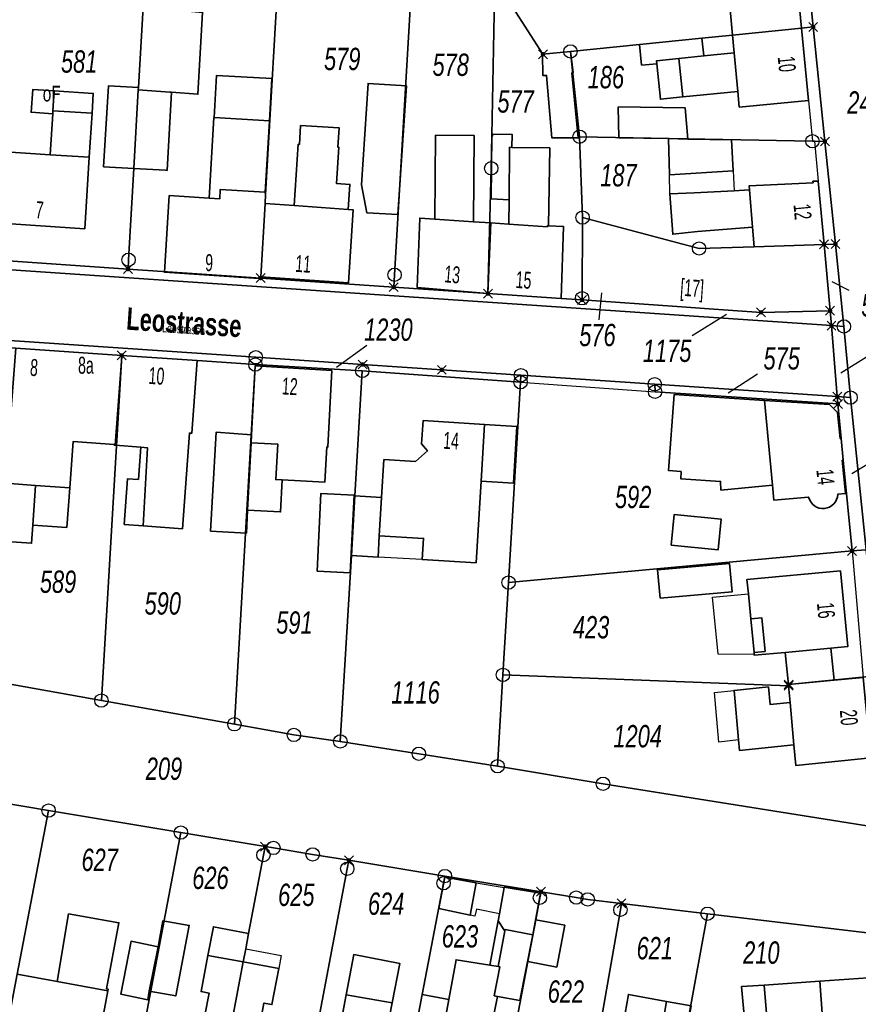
# Model space of a CAD drawing. Header units: metres. Extents: x 339653 to 341672, y 5744753 to 5747397.
# Tile 65 of 256: x 340731 to 340825, y 5745334 to 5745445. Entities that reach past the tile are written whole.
import ezdxf

# ---------------------------------------------------------------- set-up
doc = ezdxf.new("R2010")
doc.units = ezdxf.units.M
doc.header["$LTSCALE"] = 0.03
doc.header["$PDMODE"] = 3
doc.header["$PDSIZE"] = 0.5
for name, color, linetype, lineweight in [('B-Gebäude', 15, 'Continuous', 35), ('Flurstücke_Grenzpunkte', 7, 'Continuous', 25), ('Lagebezeichnungen', 7, 'Continuous', 25), ('Siedlung', 7, 'Continuous', 25), ('Siedlungsflächen - Bauwerke u. Einrichtungen', 7, 'Continuous', 25), ('Vegetation', 7, 'Continuous', 25), ('Verkehr', 7, 'Continuous', 25), ('Verkehr - Bauwerke _ Anlagen u. Einrichtungen', 7, 'Continuous', 25)]:
    doc.layers.add(name, color=color, linetype=linetype, lineweight=lineweight)
doc.styles.add('Flurstücksnummer - K 10 700', font='ariali.ttf', dxfattribs={"width": 0.7})
doc.styles.add('Hausnummern NRW', font='arial.ttf', dxfattribs={"width": 0.595})
doc.styles.add('Name - Bauwerken u. Einrichtungen - F 10', font='arialbd.ttf', dxfattribs={"width": 0.7})
doc.styles.add('Sonstiger Text_ Bezeichnung - N 7 380', font='arial.ttf', dxfattribs={"width": 0.7})
doc.styles.add('Textart 8113', font='arial.ttf', dxfattribs={"width": 0.7})

# ---------------------------------------------------------------- blocks, each defined once
blk = doc.blocks.new('Grenzpunkt mit Abmarkung (Marke)')
at = {"lineweight": -2}
blk.add_circle((0, 0), 0.499, dxfattribs=at)
blk = doc.blocks.new('Grenzpunkt. Abmarkung nach Quellenlage nicht zu spezifizieren')
at = {"lineweight": -2}
blk.add_hatch(color=256, dxfattribs=at).paths.add_polyline_path([(0, 0.165, -1), (0, -0.165, -1)], flags=0)
blk.add_point((0, 0), dxfattribs=at)

msp = doc.modelspace()

# ---------------------------------------------------------------- linework, layer by layer
at = {"layer": 'B-Gebäude'}
for points in [[(340818.854, 5745443.693), (340811.131, 5745442.912), (340810.701, 5745447.469), (340807.229, 5745447.091), (340806.753, 5745451.906), (340810.25, 5745452.255), (340817.947, 5745453.022)], [(340744.522, 5745436.789), (340744.538, 5745437.049), (340745.051, 5745446.027), (340751.719, 5745445.443), (340751.194, 5745436.284), (340748.247, 5745436.507), (340748.068, 5745436.521)], [(340811.315, 5745440.922), (340811.131, 5745442.912), (340818.854, 5745443.693), (340819.634, 5745435.591), (340811.877, 5745434.839), (340811.714, 5745436.6)], [(340802.645, 5745439.702), (340800.934, 5745439.549), (340800.7, 5745441.858), (340807.677, 5745442.564), (340807.915, 5745440.577), (340805.114, 5745440.294), (340802.612, 5745440.041)], [(340792.956, 5745441.075), (340793.249, 5745438.706), (340793.12, 5745438.693), (340793.833, 5745431.386), (340790.85, 5745431.412), (340790.286, 5745438.399), (340789.864, 5745438.365), (340789.831, 5745440.758), (340789.871, 5745440.763)], [(340802.645, 5745439.702), (340802.612, 5745440.041), (340805.114, 5745440.294), (340805.534, 5745435.976), (340803.04, 5745435.725)], [(340805.534, 5745435.976), (340805.114, 5745440.294), (340807.915, 5745440.577), (340811.315, 5745440.922), (340811.714, 5745436.6)], [(340753.027, 5745433.681), (340753.297, 5745438.401), (340759.502, 5745438.039), (340759.218, 5745433.308)], [(340734.952, 5745434.428), (340734.931, 5745434.079), (340732.51, 5745434.257), (340732.71, 5745436.826), (340735.09, 5745436.67)], [(340744.522, 5745436.789), (340744.017, 5745427.972), (340740.628, 5745428.167), (340741.189, 5745437.241), (340744.538, 5745437.049)], [(340770.119, 5745423.012), (340769.519, 5745426.144), (340770.267, 5745437.495), (340774.577, 5745437.241), (340773.601, 5745422.82)], [(340734.931, 5745434.079), (340734.952, 5745434.428), (340735.09, 5745436.67), (340739.471, 5745436.381), (340739.331, 5745434.15), (340739.02, 5745429.219), (340734.65, 5745429.508)], [(340735.09, 5745436.67), (340739.471, 5745436.381), (340739.331, 5745434.15), (340734.952, 5745434.428)], [(340744.017, 5745427.972), (340744.522, 5745436.789), (340748.068, 5745436.521), (340748.247, 5745436.507), (340747.738, 5745427.757), (340747.566, 5745427.767)], [(340806.113, 5745431.268), (340803.943, 5745431.307), (340798.385, 5745431.408), (340798.301, 5745434.859), (340805.828, 5745434.743)], [(340753.661, 5745424.581), (340752.453, 5745424.655), (340752.987, 5745433.684), (340753.027, 5745433.681), (340759.218, 5745433.308), (340758.733, 5745425.298), (340753.708, 5745425.617)], [(340761.997, 5745423.821), (340762.45, 5745430.674), (340762.57, 5745430.666), (340762.71, 5745432.779), (340767.016, 5745432.53), (340766.871, 5745430.366), (340766.991, 5745430.358), (340766.737, 5745426.274), (340768.229, 5745426.182), (340768.058, 5745423.385)], [(340777.755, 5745422.289), (340777.833, 5745431.687), (340782.152, 5745431.672), (340782.074, 5745421.994)], [(340786.133, 5745430.339), (340786.085, 5745424.442), (340784.053, 5745424.546), (340784.142, 5745431.664), (340784.23, 5745431.589), (340784.237, 5745431.818), (340786.427, 5745431.765), (340786.392, 5745430.334)], [(340806.113, 5745431.268), (340811.013, 5745431.162), (340811.179, 5745427.691), (340804.052, 5745427.262), (340803.943, 5745431.307)], [(340786.055, 5745421.723), (340786.085, 5745424.442), (340786.133, 5745430.339), (340786.392, 5745430.334), (340790.629, 5745430.262), (340790.511, 5745421.539), (340790.371, 5745421.549), (340790.363, 5745421.429)], [(340728.557, 5745421.869), (340728.943, 5745428.187), (340729.047, 5745429.88), (340729.114, 5745429.875), (340734.65, 5745429.508), (340739.02, 5745429.219), (340738.517, 5745421.216)], [(340813.025, 5745425.556), (340812.987, 5745426.024), (340820.145, 5745426.373), (340820.136, 5745426.534), (340820.709, 5745426.561), (340821.379, 5745419.454), (340813.539, 5745419.198), (340813.364, 5745421.371)], [(340758.244, 5745415.832), (340758.054, 5745415.845), (340758.041, 5745415.645), (340747.466, 5745416.345), (340747.992, 5745424.93), (340752.453, 5745424.655), (340753.661, 5745424.581), (340753.708, 5745425.617), (340758.733, 5745425.298), (340758.78, 5745425.065), (340758.721, 5745424.056)], [(340813.025, 5745425.556), (340813.364, 5745421.371), (340807.201, 5745420.892), (340807.199, 5745420.922), (340804.427, 5745420.601), (340804.109, 5745425.119), (340806.806, 5745425.251), (340811.285, 5745425.471)], [(340758.244, 5745415.832), (340758.721, 5745424.056), (340761.997, 5745423.821), (340768.058, 5745423.385), (340768.597, 5745423.346), (340768.082, 5745415.153)], [(340784.04, 5745421.861), (340783.698, 5745413.949), (340775.781, 5745414.619), (340776.06, 5745422.404), (340777.755, 5745422.289), (340782.074, 5745421.994)], [(340783.698, 5745413.949), (340784.04, 5745421.861), (340786.055, 5745421.723), (340790.363, 5745421.429), (340790.371, 5745421.549), (340790.511, 5745421.539), (340792.178, 5745421.446), (340791.907, 5745413.39)], [(340736.833, 5745392.193), (340733.011, 5745392.461), (340729.628, 5745392.697), (340729.819, 5745395.178), (340730.8, 5745407.831), (340742.667, 5745407.02), (340742.656, 5745406.87), (340741.923, 5745396.963), (340741.802, 5745396.971), (340741.806, 5745397.029), (340737.216, 5745397.371)], [(340741.923, 5745396.963), (340742.656, 5745406.87), (340742.667, 5745407.02), (340751.106, 5745406.443), (340750.517, 5745398.293), (340750.246, 5745398.312), (340749.472, 5745387.606), (340745.057, 5745387.926), (340745.545, 5745396.674), (340744.809, 5745396.733)], [(340757.177, 5745397.243), (340757.223, 5745398.114), (340757.628, 5745405.845), (340766.206, 5745405.322), (340765.776, 5745396.761), (340765.656, 5745396.768), (340765.429, 5745392.834), (340760.641, 5745393.068), (340759.931, 5745393.102), (340760.153, 5745397.076)], [(340814.699, 5745401.984), (340815.599, 5745392.482), (340809.826, 5745391.938), (340809.772, 5745392.906), (340805.31, 5745393.209), (340805.355, 5745394.004), (340803.942, 5745394.128), (340804.593, 5745402.647)], [(340771.532, 5745386.815), (340771.792, 5745391.109), (340772.048, 5745395.342), (340775.574, 5745395.128), (340776.928, 5745396.337), (340776.277, 5745397.107), (340776.44, 5745399.716), (340783.317, 5745399.284), (340782.935, 5745392.926), (340782.384, 5745383.788), (340776.352, 5745384.137), (340776.491, 5745386.512)], [(340757.177, 5745397.243), (340756.775, 5745389.685), (340756.637, 5745387.109), (340752.62, 5745387.344), (340753.232, 5745398.418), (340757.223, 5745398.114)], [(340782.935, 5745392.926), (340783.317, 5745399.284), (340786.944, 5745399.056), (340786.553, 5745392.707)], [(340756.775, 5745389.685), (340757.177, 5745397.243), (340760.153, 5745397.076), (340759.931, 5745393.102), (340760.641, 5745393.068), (340760.473, 5745389.488)], [(340745.545, 5745396.674), (340745.057, 5745387.926), (340742.94, 5745388.079), (340743.298, 5745393.178), (340744.537, 5745393.124), (340744.809, 5745396.733)], [(340733.011, 5745392.461), (340732.698, 5745388.012), (340732.555, 5745385.966), (340726.354, 5745386.4), (340726.932, 5745395.362), (340729.819, 5745395.178), (340729.628, 5745392.697)], [(340732.698, 5745388.012), (340733.011, 5745392.461), (340736.833, 5745392.193), (340736.503, 5745387.742)], [(340764.575, 5745382.862), (340764.987, 5745391.566), (340768.706, 5745391.372), (340768.26, 5745382.643)], [(340768.397, 5745384.598), (340768.794, 5745391.278), (340771.792, 5745391.109), (340771.532, 5745386.815), (340771.388, 5745384.425)], [(340804.227, 5745385.763), (340804.564, 5745389.191), (340809.847, 5745388.669), (340809.509, 5745385.241)], [(340803.009, 5745379.802), (340802.714, 5745382.997), (340810.785, 5745383.688), (340811.077, 5745380.523)], [(340813.163, 5745377.511), (340812.89, 5745380.315), (340812.735, 5745381.906), (340823.206, 5745382.877), (340824.028, 5745374.404), (340822.154, 5745374.228), (340817.03, 5745373.749), (340813.562, 5745373.424), (340813.552, 5745373.524), (340813.531, 5745373.733)], [(340813.163, 5745377.511), (340814.397, 5745377.631), (340814.765, 5745373.853), (340813.531, 5745373.733)], [(340822.507, 5745370.637), (340817.396, 5745370.148), (340817.253, 5745371.552), (340817.03, 5745373.749), (340822.154, 5745374.228)], [(340817.408, 5745370.009), (340817.396, 5745370.148), (340822.507, 5745370.637), (340825.778, 5745370.949), (340826.626, 5745361.927), (340818.206, 5745361.081), (340818, 5745363.383), (340817.577, 5745368.124)], [(340817.577, 5745368.124), (340818, 5745363.383), (340811.885, 5745362.761), (340811.782, 5745363.931), (340811.296, 5745369.484), (340815.138, 5745369.877), (340815.328, 5745367.91)], [(340778.212, 5745345.034), (340778.858, 5745348.559), (340782.372, 5745347.942), (340781.855, 5745345.076), (340781.715, 5745344.297)], [(340784.854, 5745338.552), (340783.917, 5745338.703), (340784.837, 5745343.651), (340784.987, 5745344.456), (340785.532, 5745347.386), (340785.541, 5745347.434), (340789.586, 5745346.773), (340788.72, 5745342.095), (340785.633, 5745342.679), (340785.611, 5745342.562)], [(340735.412, 5745336.881), (340736.696, 5745344.444), (340742.35, 5745343.449), (340740.973, 5745336.032), (340741.151, 5745335.999), (340741.121, 5745335.841)], [(340745.752, 5745335.791), (340746.728, 5745340.762), (340747.267, 5745343.658), (340750.231, 5745343.158), (340748.723, 5745335.247)], [(340784.837, 5745343.651), (340785.552, 5745342.572), (340785.611, 5745342.562), (340784.854, 5745338.552), (340783.917, 5745338.703)], [(340788.173, 5745339.101), (340789.061, 5745343.788), (340792.309, 5745343.171), (340791.422, 5745338.484)], [(340752.321, 5745339.794), (340752.934, 5745343.001), (340756.886, 5745342.262), (340756.559, 5745340.539), (340756.279, 5745339.062), (340755.045, 5745332.553), (340751.978, 5745333.116), (340752.445, 5745335.576), (340751.548, 5745335.748)], [(340752.934, 5745343.001), (340756.886, 5745342.262), (340756.559, 5745340.539), (340756.279, 5745339.062), (340752.321, 5745339.794)], [(340784.779, 5745335.2), (340784.413, 5745335.266), (340785.022, 5745338.525), (340784.854, 5745338.552), (340785.611, 5745342.562), (340785.633, 5745342.679), (340788.72, 5745342.095), (340787.291, 5745334.745)], [(340746.728, 5745340.762), (340745.752, 5745335.791), (340745.594, 5745334.798), (340742.578, 5745335.438), (340743.717, 5745341.385)], [(340767.824, 5745335.394), (340768.67, 5745339.877), (340773.815, 5745338.897), (340772.966, 5745334.472)], [(340755.045, 5745332.553), (340756.279, 5745339.062), (340760.254, 5745338.327), (340759.5, 5745334.284), (340758.603, 5745334.452), (340758.123, 5745331.989)], [(340778.279, 5745329.109), (340779.327, 5745334.868), (340780.136, 5745339.31), (340783.917, 5745338.703), (340784.854, 5745338.552), (340785.022, 5745338.525), (340784.413, 5745335.266), (340784.779, 5745335.2), (340784.261, 5745332.563), (340784.516, 5745332.514), (340783.677, 5745328.081)], [(340729.373, 5745329.43), (340729.401, 5745329.578), (340730.956, 5745337.692), (340735.412, 5745336.881), (340741.121, 5745335.841), (340739.584, 5745327.564)], [(340814.678, 5745336.473), (340815.006, 5745332.397), (340812.482, 5745332.231), (340812.142, 5745336.3)], [(340815.006, 5745332.397), (340814.678, 5745336.473), (340820.891, 5745336.898), (340821.216, 5745332.806)], [(340821.216, 5745332.806), (340820.891, 5745336.898), (340828.483, 5745337.416), (340829.106, 5745329.328), (340821.533, 5745328.814)], [(340766.998, 5745331.009), (340767.824, 5745335.394), (340772.966, 5745334.472), (340772.125, 5745330.086)], [(340778.279, 5745329.109), (340775.238, 5745329.689), (340776.338, 5745335.424), (340779.327, 5745334.868)], [(340798.716, 5745331.223), (340799.454, 5745335.421), (340803.719, 5745334.622), (340802.992, 5745330.44)], [(340802.715, 5745328.841), (340802.992, 5745330.44), (340803.719, 5745334.622), (340806.493, 5745334.138), (340806.178, 5745332.343), (340806.059, 5745332.365), (340805.334, 5745328.424)]]:
    msp.add_lwpolyline(points, close=True, dxfattribs=at)
for points in [[(340739.331, 5745434.15), (340739.471, 5745436.381)], [(340760.473, 5745389.488), (340760.641, 5745393.068)], [(340768.794, 5745391.278), (340771.792, 5745391.109)], [(340756.775, 5745389.685), (340760.473, 5745389.488)], [(340771.388, 5745384.425), (340771.532, 5745386.815)], [(340783.917, 5745338.703), (340784.837, 5745343.651)], [(340752.321, 5745339.794), (340752.934, 5745343.001)]]:
    msp.add_lwpolyline(points, dxfattribs=at)
msp.add_lwpolyline([(340815.599, 5745392.482), (340814.699, 5745401.984), (340821.97, 5745401.507), (340822.9, 5745400.618), (340823.185, 5745397.695), (340823.303, 5745397.706), (340823.537, 5745395.28), (340823.418, 5745395.269), (340823.777, 5745391.536), (340822.92, 5745391.456, -0.3766955), (340821.418, 5745389.868, -0.376375), (340819.649, 5745391.152), (340815.759, 5745390.79)], format="xyb", close=True, dxfattribs=at)
at = {"layer": 'Flurstücke_Grenzpunkte', "color": 83}
for p, q in [((340824.178, 5745414.306), (340822.276, 5745415.259)), ((340796.157, 5745411.019), (340796.467, 5745414.039)), ((340806.591, 5745409.253), (340810.433, 5745411.651)), ((340770.124, 5745408.122), (340766.744, 5745405.681)), ((340826.431, 5745407.005), (340823.243, 5745405.031)), ((340813.912, 5745404.902), (340810.648, 5745402.797)), ((340827.679, 5745395.654), (340824.48, 5745393.743))]:
    msp.add_line(p, q, dxfattribs=at)
for points in [[(340789.871, 5745440.763), (340784.489, 5745449.176), (340780.254, 5745455.796), (340808.218, 5745458.331), (340817.351, 5745459.158), (340818.574, 5745459.269), (340820.159, 5745443.825), (340818.854, 5745443.693), (340811.131, 5745442.912), (340807.677, 5745442.564), (340800.7, 5745441.858), (340792.956, 5745441.075)], [(340783.698, 5745413.949), (340773.153, 5745414.668), (340773.235, 5745416.057), (340775.542, 5745455.376), (340780.254, 5745455.796), (340784.489, 5745449.176), (340784.142, 5745431.664), (340784.069, 5745427.983)], [(340773.153, 5745414.668), (340758.235, 5745415.682), (340758.244, 5745415.832), (340758.721, 5745424.056), (340758.78, 5745425.065), (340760.46, 5745454.01), (340765.097, 5745454.423), (340775.542, 5745455.376), (340773.235, 5745416.057)], [(340758.235, 5745415.682), (340743.372, 5745416.694), (340743.431, 5745417.733), (340744.017, 5745427.972), (340744.522, 5745436.789), (340744.538, 5745437.049), (340745.051, 5745446.027), (340745.431, 5745452.645), (340745.545, 5745452.655), (340749.911, 5745453.05), (340760.46, 5745454.01), (340758.78, 5745425.065), (340758.721, 5745424.056), (340758.244, 5745415.832)], [(340743.372, 5745416.694), (340728.304, 5745417.718), (340728.373, 5745418.848), (340728.557, 5745421.869), (340728.943, 5745428.187), (340729.047, 5745429.88), (340730.354, 5745451.281), (340734.734, 5745451.677), (340745.431, 5745452.645), (340745.051, 5745446.027), (340744.538, 5745437.049), (340744.522, 5745436.789), (340744.017, 5745427.972), (340743.431, 5745417.733)], [(340791.907, 5745413.39), (340783.698, 5745413.949), (340784.069, 5745427.983), (340784.142, 5745431.664), (340784.489, 5745449.176), (340789.871, 5745440.763), (340792.956, 5745441.075), (340793.976, 5745431.524), (340794.311, 5745422.463), (340794.254, 5745413.424), (340794.248, 5745413.231)], [(340820.074, 5745431.016), (340793.976, 5745431.524), (340792.956, 5745441.075), (340800.7, 5745441.858), (340807.677, 5745442.564), (340811.131, 5745442.912), (340818.854, 5745443.693), (340820.159, 5745443.825), (340821.476, 5745430.989), (340820.289, 5745431.012)], [(340804.277, 5745419.819), (340794.311, 5745422.463), (340793.976, 5745431.524), (340820.074, 5745431.016), (340820.289, 5745431.012), (340821.476, 5745430.989), (340822.657, 5745419.496), (340821.379, 5745419.454), (340813.539, 5745419.198), (340807.373, 5745418.998)], [(340677.355, 5745420.179), (340678.028, 5745424.155), (340678.184, 5745422.986), (340678.665, 5745422.085), (340679.422, 5745421.398), (340680.517, 5745420.963), (340698.393, 5745419.749), (340713.36, 5745418.733), (340722.569, 5745418.108), (340728.304, 5745417.718), (340743.372, 5745416.694), (340758.235, 5745415.682), (340773.153, 5745414.668), (340783.698, 5745413.949), (340791.907, 5745413.39), (340794.248, 5745413.231), (340804.899, 5745412.496), (340807.981, 5745412.283), (340814.319, 5745411.846), (340822.056, 5745412.023), (340822.208, 5745410.357)], [(340804.899, 5745412.496), (340794.248, 5745413.231), (340794.254, 5745413.424), (340794.311, 5745422.463), (340804.277, 5745419.819), (340807.373, 5745418.998), (340813.539, 5745419.198), (340821.379, 5745419.454), (340822.056, 5745412.023), (340814.319, 5745411.846), (340807.981, 5745412.283)], [(340689.664, 5745411.408), (340676.022, 5745412.329), (340677.355, 5745420.179), (340822.208, 5745410.357), (340822.851, 5745402.4), (340802.395, 5745403.786), (340787.406, 5745404.799), (340778.535, 5745405.406), (340769.664, 5745406.004), (340757.685, 5745406.814), (340700.821, 5745410.656)], [(340822.208, 5745410.357), (340822.056, 5745412.023), (340821.379, 5745419.454), (340822.657, 5745419.496), (340823.605, 5745410.261)], [(340675.895, 5745411.579), (340676.022, 5745412.329), (340689.664, 5745411.408), (340700.821, 5745410.656), (340757.685, 5745406.814), (340769.664, 5745406.004), (340778.535, 5745405.406), (340787.406, 5745404.799), (340787.364, 5745404.02), (340769.625, 5745405.285), (340757.637, 5745405.996), (340751.106, 5745406.443), (340742.667, 5745407.02), (340730.8, 5745407.831), (340727.696, 5745408.043), (340725.381, 5745408.201), (340716.239, 5745408.826), (340712.747, 5745409.064), (340703.106, 5745409.722), (340700.771, 5745409.882), (340689.614, 5745410.643)], [(340824.348, 5745402.299), (340822.851, 5745402.4), (340822.208, 5745410.357), (340823.605, 5745410.261)], [(340725.355, 5745371.106), (340727.696, 5745408.043), (340730.8, 5745407.831), (340742.667, 5745407.02), (340740.381, 5745368.35), (340728.249, 5745370.518)], [(340740.381, 5745368.35), (340742.667, 5745407.02), (340751.106, 5745406.443), (340757.637, 5745405.996), (340757.628, 5745405.845), (340755.288, 5745365.687)], [(340755.288, 5745365.687), (340757.628, 5745405.845), (340757.637, 5745405.996), (340769.625, 5745405.285), (340768.794, 5745391.278), (340768.397, 5745384.598), (340767.161, 5745363.772), (340761.96, 5745364.495)], [(340767.161, 5745363.772), (340768.397, 5745384.598), (340768.794, 5745391.278), (340769.625, 5745405.285), (340787.364, 5745404.02), (340786.013, 5745381.573), (340785.388, 5745371.223), (340784.779, 5745360.993), (340775.97, 5745362.387)], [(340786.013, 5745381.573), (340787.364, 5745404.02), (340787.406, 5745404.799), (340802.395, 5745403.786), (340802.432, 5745402.947), (340822.928, 5745401.589), (340823.303, 5745397.706), (340823.537, 5745395.28), (340824.517, 5745385.109)], [(340822.928, 5745401.589), (340802.432, 5745402.947), (340802.395, 5745403.786), (340822.851, 5745402.4)], [(340822.928, 5745401.589), (340822.851, 5745402.4), (340824.348, 5745402.299), (340826.084, 5745385.253), (340824.517, 5745385.109), (340823.537, 5745395.28), (340823.303, 5745397.706)], [(340817.408, 5745370.009), (340785.388, 5745371.223), (340786.013, 5745381.573), (340824.517, 5745385.109), (340826.084, 5745385.253), (340827.523, 5745371.147), (340817.396, 5745370.148)], [(340784.779, 5745360.993), (340785.388, 5745371.223), (340817.408, 5745370.009), (340817.396, 5745370.148), (340827.523, 5745371.147), (340829.289, 5745353.813), (340827.359, 5745354.121), (340796.602, 5745359.026)], [(340725.405, 5745330.154), (340714.64, 5745332.122), (340714.868, 5745333.313), (340719.703, 5745358.646), (340725.576, 5745357.509), (340734.47, 5745356.028), (340730.956, 5745337.692), (340729.401, 5745329.578), (340729.373, 5745329.43), (340728.784, 5745329.537)], [(340739.584, 5745327.564), (340729.373, 5745329.43), (340729.401, 5745329.578), (340730.956, 5745337.692), (340734.47, 5745356.028), (340749.292, 5745353.56), (340744.421, 5745327.93), (340744.191, 5745326.722)], [(340746.689, 5745326.268), (340744.191, 5745326.722), (340744.421, 5745327.93), (340749.292, 5745353.56), (340758.729, 5745351.988), (340758.549, 5745351.038), (340756.886, 5745342.262), (340756.559, 5745340.539), (340756.279, 5745339.062), (340755.045, 5745332.553), (340753.615, 5745325.009)], [(340760.539, 5745323.75), (340753.615, 5745325.009), (340755.045, 5745332.553), (340756.279, 5745339.062), (340756.559, 5745340.539), (340756.886, 5745342.262), (340758.549, 5745351.038), (340758.729, 5745351.988), (340759.667, 5745351.831), (340764.061, 5745351.112), (340768.12, 5745350.447), (340767.941, 5745349.506), (340762.994, 5745323.445), (340762.968, 5745323.309)], [(340765.46, 5745322.856), (340762.968, 5745323.309), (340762.994, 5745323.445), (340767.941, 5745349.506), (340768.12, 5745350.447), (340778.883, 5745348.686), (340778.858, 5745348.559), (340778.729, 5745347.886), (340776.338, 5745335.424), (340775.238, 5745329.689), (340775.208, 5745329.532), (340773.642, 5745321.369)], [(340782.116, 5745319.828), (340773.642, 5745321.369), (340775.208, 5745329.532), (340775.238, 5745329.689), (340776.338, 5745335.424), (340778.729, 5745347.886), (340778.858, 5745348.559), (340778.883, 5745348.686), (340789.655, 5745346.923), (340789.53, 5745346.263), (340789.061, 5745343.788), (340788.173, 5745339.101), (340784.468, 5745319.549), (340784.44, 5745319.406)], [(340786.891, 5745318.961), (340784.44, 5745319.406), (340784.468, 5745319.549), (340788.173, 5745339.101), (340789.061, 5745343.788), (340789.53, 5745346.263), (340789.655, 5745346.923), (340793.605, 5745346.276), (340794.888, 5745346.066), (340798.671, 5745345.616), (340798.548, 5745344.907), (340795.122, 5745325.264), (340793.804, 5745317.704)], [(340800.705, 5745316.449), (340793.804, 5745317.704), (340795.122, 5745325.264), (340798.548, 5745344.907), (340798.671, 5745345.616), (340808.316, 5745344.466), (340806.127, 5745332.4), (340804.534, 5745323.62), (340803.367, 5745317.188), (340803.152, 5745316.004)], [(340821.533, 5745328.814), (340806.127, 5745332.4), (340808.316, 5745344.466), (340828.122, 5745342.103), (340830.123, 5745341.864), (340831.104, 5745329.464), (340829.106, 5745329.328)]]:
    msp.add_lwpolyline(points, close=True, dxfattribs=at)
for points in [[(340826.084, 5745385.253), (340824.348, 5745402.299), (340823.605, 5745410.261), (340822.657, 5745419.496), (340821.476, 5745430.989), (340820.159, 5745443.825), (340818.574, 5745459.269)], [(340728.249, 5745370.518), (340740.381, 5745368.35), (340755.288, 5745365.687), (340761.96, 5745364.495), (340767.161, 5745363.772), (340775.97, 5745362.387), (340784.779, 5745360.993), (340796.602, 5745359.026), (340827.359, 5745354.121)], [(340828.122, 5745342.103), (340808.316, 5745344.466), (340798.671, 5745345.616), (340794.888, 5745346.066), (340793.605, 5745346.276), (340789.655, 5745346.923), (340778.883, 5745348.686), (340768.12, 5745350.447), (340764.061, 5745351.112), (340759.667, 5745351.831), (340758.729, 5745351.988), (340749.292, 5745353.56), (340734.47, 5745356.028), (340725.576, 5745357.509)]]:
    msp.add_lwpolyline(points, dxfattribs=at)
at = {"layer": 'Siedlung', "color": 83}
for points in [[(340818.574, 5745459.269), (340820.159, 5745443.825), (340821.476, 5745430.989), (340822.657, 5745419.496), (340821.379, 5745419.454), (340813.539, 5745419.198), (340807.373, 5745418.998), (340804.277, 5745419.819), (340794.311, 5745422.463), (340794.254, 5745413.424), (340794.248, 5745413.231), (340791.907, 5745413.39), (340783.698, 5745413.949), (340773.153, 5745414.668), (340758.235, 5745415.682), (340743.372, 5745416.694), (340728.304, 5745417.718)], [(340730.8, 5745407.831), (340742.667, 5745407.02), (340751.106, 5745406.443), (340757.637, 5745405.996), (340769.625, 5745405.285), (340787.364, 5745404.02), (340786.013, 5745381.573), (340824.517, 5745385.109), (340826.084, 5745385.253), (340827.523, 5745371.147), (340829.289, 5745353.813), (340827.359, 5745354.121), (340796.602, 5745359.026), (340784.779, 5745360.993), (340775.97, 5745362.387), (340767.161, 5745363.772), (340761.96, 5745364.495), (340755.288, 5745365.687), (340740.381, 5745368.35), (340728.249, 5745370.518)], [(340725.576, 5745357.509), (340734.47, 5745356.028), (340749.292, 5745353.56), (340758.729, 5745351.988), (340759.667, 5745351.831), (340764.061, 5745351.112), (340768.12, 5745350.447), (340778.883, 5745348.686), (340789.655, 5745346.923), (340793.605, 5745346.276), (340794.888, 5745346.066), (340798.671, 5745345.616), (340808.316, 5745344.466), (340828.122, 5745342.103), (340830.123, 5745341.864), (340831.104, 5745329.464)]]:
    msp.add_lwpolyline(points, dxfattribs=at)
for points in [[(340794.248, 5745413.231), (340794.254, 5745413.424), (340794.311, 5745422.463), (340804.277, 5745419.819), (340807.373, 5745418.998), (340813.539, 5745419.198), (340821.379, 5745419.454), (340822.056, 5745412.023), (340814.319, 5745411.846), (340807.981, 5745412.283), (340804.899, 5745412.496)], [(340802.432, 5745402.947), (340822.928, 5745401.589), (340823.303, 5745397.706), (340823.537, 5745395.28), (340824.517, 5745385.109), (340786.013, 5745381.573), (340787.364, 5745404.02), (340787.406, 5745404.799), (340802.395, 5745403.786)]]:
    msp.add_lwpolyline(points, close=True, dxfattribs=at)
at = {"layer": 'Siedlungsflächen - Bauwerke u. Einrichtungen', "color": 83}
for points in [[(340804.052, 5745427.262), (340811.179, 5745427.691), (340811.285, 5745425.471), (340806.806, 5745425.251), (340804.109, 5745425.119)], [(340771.532, 5745386.815), (340776.491, 5745386.512), (340776.352, 5745384.137), (340771.388, 5745384.425)], [(340808.882, 5745379.927), (340812.89, 5745380.315), (340813.163, 5745377.511), (340813.531, 5745373.733), (340813.552, 5745373.524), (340809.503, 5745373.553)], [(340809.094, 5745369.259), (340811.296, 5745369.484), (340811.782, 5745363.931), (340809.597, 5745363.681)], [(340782.372, 5745347.942), (340785.532, 5745347.386), (340784.987, 5745344.456), (340782.413, 5745344.987), (340782.254, 5745344.183), (340781.715, 5745344.297), (340781.855, 5745345.076)], [(340756.559, 5745340.539), (340760.526, 5745339.785), (340760.254, 5745338.327), (340756.279, 5745339.062)]]:
    msp.add_lwpolyline(points, close=True, dxfattribs=at)
at = {"layer": 'Vegetation', "color": 83}
for points in [[(340728.249, 5745370.518), (340740.381, 5745368.35), (340755.288, 5745365.687), (340761.96, 5745364.495), (340767.161, 5745363.772), (340775.97, 5745362.387), (340784.779, 5745360.993), (340796.602, 5745359.026), (340827.359, 5745354.121)], [(340828.122, 5745342.103), (340808.316, 5745344.466), (340798.671, 5745345.616), (340794.888, 5745346.066), (340793.605, 5745346.276), (340789.655, 5745346.923), (340778.883, 5745348.686), (340768.12, 5745350.447), (340764.061, 5745351.112), (340759.667, 5745351.831), (340758.729, 5745351.988), (340749.292, 5745353.56), (340734.47, 5745356.028), (340725.576, 5745357.509)]]:
    msp.add_lwpolyline(points, dxfattribs=at)
at = {"layer": 'Verkehr', "color": 83}
for points in [[(340831.104, 5745329.464), (340830.123, 5745341.864), (340829.289, 5745353.813), (340827.523, 5745371.147), (340826.084, 5745385.253), (340824.517, 5745385.109), (340823.537, 5745395.28), (340823.303, 5745397.706), (340822.928, 5745401.589), (340822.851, 5745402.4), (340822.208, 5745410.357), (340822.056, 5745412.023), (340821.379, 5745419.454), (340822.657, 5745419.496), (340821.476, 5745430.989), (340820.159, 5745443.825), (340818.574, 5745459.269)], [(340728.304, 5745417.718), (340743.372, 5745416.694), (340758.235, 5745415.682), (340773.153, 5745414.668), (340783.698, 5745413.949), (340791.907, 5745413.39), (340794.248, 5745413.231), (340804.899, 5745412.496), (340807.981, 5745412.283), (340814.319, 5745411.846), (340822.056, 5745412.023), (340822.208, 5745410.357), (340822.851, 5745402.4), (340822.928, 5745401.589), (340802.432, 5745402.947), (340802.395, 5745403.786), (340787.406, 5745404.799), (340778.535, 5745405.406), (340769.664, 5745406.004), (340757.685, 5745406.814), (340700.821, 5745410.656)]]:
    msp.add_lwpolyline(points, dxfattribs=at)
msp.add_lwpolyline([(340675.895, 5745411.579), (340676.022, 5745412.329), (340689.664, 5745411.408), (340700.821, 5745410.656), (340757.685, 5745406.814), (340769.664, 5745406.004), (340778.535, 5745405.406), (340787.406, 5745404.799), (340787.364, 5745404.02), (340769.625, 5745405.285), (340757.637, 5745405.996), (340751.106, 5745406.443), (340742.667, 5745407.02), (340730.8, 5745407.831), (340727.696, 5745408.043), (340725.381, 5745408.201), (340716.239, 5745408.826), (340712.747, 5745409.064), (340703.106, 5745409.722), (340700.771, 5745409.882), (340689.614, 5745410.643)], close=True, dxfattribs=at)
at = {"layer": 'Verkehr - Bauwerke _ Anlagen u. Einrichtungen', "color": 83}
for points in [[(340819.634, 5745435.591), (340820.074, 5745431.016)], [(340820.289, 5745431.012), (340820.709, 5745426.561)], [(340787.364, 5745404.02), (340802.432, 5745402.947)], [(340824.517, 5745385.109), (340825.778, 5745370.949)]]:
    msp.add_lwpolyline(points, dxfattribs=at)

# ---------------------------------------------------------------- block references
at = {"layer": 'Flurstücke_Grenzpunkte', "color": 83, "xscale": 1.5, "yscale": 1.5, "zscale": 1.5}
for name, p in [('Grenzpunkt. Abmarkung nach Quellenlage nicht zu spezifizieren', (340820.159, 5745443.825)), ('Grenzpunkt. Abmarkung nach Quellenlage nicht zu spezifizieren', (340789.871, 5745440.763)), ('Grenzpunkt mit Abmarkung (Marke)', (340792.956, 5745441.075)), ('Grenzpunkt mit Abmarkung (Marke)', (340793.976, 5745431.524)), ('Grenzpunkt mit Abmarkung (Marke)', (340820.074, 5745431.016)), ('Grenzpunkt. Abmarkung nach Quellenlage nicht zu spezifizieren', (340821.476, 5745430.989)), ('Grenzpunkt mit Abmarkung (Marke)', (340784.069, 5745427.983)), ('Grenzpunkt mit Abmarkung (Marke)', (340794.311, 5745422.463)), ('Grenzpunkt mit Abmarkung (Marke)', (340807.373, 5745418.998)), ('Grenzpunkt. Abmarkung nach Quellenlage nicht zu spezifizieren', (340821.379, 5745419.454)), ('Grenzpunkt. Abmarkung nach Quellenlage nicht zu spezifizieren', (340822.657, 5745419.496)), ('Grenzpunkt mit Abmarkung (Marke)', (340743.431, 5745417.733)), ('Grenzpunkt. Abmarkung nach Quellenlage nicht zu spezifizieren', (340743.372, 5745416.694)), ('Grenzpunkt. Abmarkung nach Quellenlage nicht zu spezifizieren', (340758.235, 5745415.682)), ('Grenzpunkt mit Abmarkung (Marke)', (340773.235, 5745416.057)), ('Grenzpunkt. Abmarkung nach Quellenlage nicht zu spezifizieren', (340773.153, 5745414.668)), ('Grenzpunkt. Abmarkung nach Quellenlage nicht zu spezifizieren', (340783.698, 5745413.949)), ('Grenzpunkt mit Abmarkung (Marke)', (340794.254, 5745413.424)), ('Grenzpunkt. Abmarkung nach Quellenlage nicht zu spezifizieren', (340794.248, 5745413.231)), ('Grenzpunkt. Abmarkung nach Quellenlage nicht zu spezifizieren', (340814.319, 5745411.846)), ('Grenzpunkt. Abmarkung nach Quellenlage nicht zu spezifizieren', (340822.056, 5745412.023)), ('Grenzpunkt. Abmarkung nach Quellenlage nicht zu spezifizieren', (340822.208, 5745410.357)), ('Grenzpunkt mit Abmarkung (Marke)', (340823.605, 5745410.261)), ('Grenzpunkt. Abmarkung nach Quellenlage nicht zu spezifizieren', (340742.667, 5745407.02)), ('Grenzpunkt mit Abmarkung (Marke)', (340757.685, 5745406.814)), ('Grenzpunkt mit Abmarkung (Marke)', (340757.637, 5745405.996)), ('Grenzpunkt mit Abmarkung (Marke)', (340769.625, 5745405.285)), ('Grenzpunkt. Abmarkung nach Quellenlage nicht zu spezifizieren', (340769.664, 5745406.004)), ('Grenzpunkt. Abmarkung nach Quellenlage nicht zu spezifizieren', (340778.535, 5745405.406)), ('Grenzpunkt mit Abmarkung (Marke)', (340787.406, 5745404.799)), ('Grenzpunkt mit Abmarkung (Marke)', (340787.364, 5745404.02)), ('Grenzpunkt mit Abmarkung (Marke)', (340802.395, 5745403.786)), ('Grenzpunkt mit Abmarkung (Marke)', (340802.432, 5745402.947)), ('Grenzpunkt. Abmarkung nach Quellenlage nicht zu spezifizieren', (340822.851, 5745402.4)), ('Grenzpunkt mit Abmarkung (Marke)', (340824.348, 5745402.299)), ('Grenzpunkt. Abmarkung nach Quellenlage nicht zu spezifizieren', (340822.928, 5745401.589)), ('Grenzpunkt. Abmarkung nach Quellenlage nicht zu spezifizieren', (340824.517, 5745385.109)), ('Grenzpunkt mit Abmarkung (Marke)', (340786.013, 5745381.573)), ('Grenzpunkt mit Abmarkung (Marke)', (340785.388, 5745371.223)), ('Grenzpunkt. Abmarkung nach Quellenlage nicht zu spezifizieren', (340817.396, 5745370.148)), ('Grenzpunkt. Abmarkung nach Quellenlage nicht zu spezifizieren', (340817.408, 5745370.009)), ('Grenzpunkt mit Abmarkung (Marke)', (340740.381, 5745368.35)), ('Grenzpunkt mit Abmarkung (Marke)', (340755.288, 5745365.687)), ('Grenzpunkt mit Abmarkung (Marke)', (340761.96, 5745364.495)), ('Grenzpunkt mit Abmarkung (Marke)', (340767.161, 5745363.772)), ('Grenzpunkt mit Abmarkung (Marke)', (340775.97, 5745362.387)), ('Grenzpunkt mit Abmarkung (Marke)', (340784.779, 5745360.993)), ('Grenzpunkt mit Abmarkung (Marke)', (340796.602, 5745359.026)), ('Grenzpunkt mit Abmarkung (Marke)', (340734.47, 5745356.028)), ('Grenzpunkt mit Abmarkung (Marke)', (340749.292, 5745353.56)), ('Grenzpunkt. Abmarkung nach Quellenlage nicht zu spezifizieren', (340758.729, 5745351.988)), ('Grenzpunkt mit Abmarkung (Marke)', (340759.667, 5745351.831)), ('Grenzpunkt mit Abmarkung (Marke)', (340758.549, 5745351.038)), ('Grenzpunkt mit Abmarkung (Marke)', (340764.061, 5745351.112)), ('Grenzpunkt. Abmarkung nach Quellenlage nicht zu spezifizieren', (340768.12, 5745350.447)), ('Grenzpunkt mit Abmarkung (Marke)', (340767.941, 5745349.506)), ('Grenzpunkt mit Abmarkung (Marke)', (340778.729, 5745347.886)), ('Grenzpunkt mit Abmarkung (Marke)', (340778.883, 5745348.686)), ('Grenzpunkt mit Abmarkung (Marke)', (340789.53, 5745346.263)), ('Grenzpunkt. Abmarkung nach Quellenlage nicht zu spezifizieren', (340789.655, 5745346.923)), ('Grenzpunkt mit Abmarkung (Marke)', (340793.605, 5745346.276)), ('Grenzpunkt mit Abmarkung (Marke)', (340794.888, 5745346.066)), ('Grenzpunkt mit Abmarkung (Marke)', (340798.548, 5745344.907)), ('Grenzpunkt. Abmarkung nach Quellenlage nicht zu spezifizieren', (340798.671, 5745345.616)), ('Grenzpunkt mit Abmarkung (Marke)', (340808.316, 5745344.466))]:
    msp.add_blockref(name, p, dxfattribs=at)

# ---------------------------------------------------------------- texts
at = {"layer": 'B-Gebäude', "insert": (340733.811, 5745435.454), "char_height": 1.75, "attachment_point": 7, "line_spacing_factor": 0.69, "style": 'Sonstiger Text_ Bezeichnung - N 7 380'}
msp.add_mtext('oF', dxfattribs=at)
at = {"layer": 'Flurstücke_Grenzpunkte', "color": 83, "char_height": 2.5, "attachment_point": 8, "line_spacing_factor": 0.69, "style": 'Flurstücksnummer - K 10 700'}
for s, insert in [('581', (340737.891, 5745438.66)), ('579', (340767.372, 5745438.952)), ('578', (340779.53, 5745438.302)), ('186', (340796.93, 5745436.912)), ('577', (340786.803, 5745434.188)), ('240', (340826.017, 5745434.074)), ('187', (340798.333, 5745425.924)), ('595', (340827.588, 5745411.348)), ('1230', (340772.548, 5745408.622)), ('576', (340795.977, 5745408.019)), ('1175', (340803.788, 5745406.253)), ('575', (340816.626, 5745405.402)), ('592', (340799.981, 5745389.873)), ('589', (340735.525, 5745380.379)), ('590', (340747.258, 5745377.944)), ('591', (340762.018, 5745375.802)), ('423', (340795.269, 5745375.279)), ('1116', (340775.592, 5745367.974)), ('1204', (340800.485, 5745363.07)), ('209', (340747.399, 5745359.427)), ('627', (340740.196, 5745349.217)), ('626', (340752.609, 5745347.198)), ('625', (340762.225, 5745345.294)), ('624', (340772.3, 5745344.306)), ('623', (340780.572, 5745340.642)), ('621', (340802.409, 5745339.319)), ('210', (340814.348, 5745338.828)), ('622', (340792.448, 5745334.458))]:
    msp.add_mtext(s, dxfattribs=dict(at, insert=insert))
at = {"layer": 'Lagebezeichnungen', "color": 83, "line_spacing_factor": 0.69}
for s, insert, char_height, attachment_point, rotation, style in [('10', (340816.238, 5745439.573), 1.9, 8, 275.54399, 'Hausnummern NRW'), ('7', (340733.396, 5745422.38), 1.9, 8, 356.24702, 'Hausnummern NRW'), ('12', (340818.028, 5745423.03), 1.9, 8, 275.346, 'Hausnummern NRW'), ('9', (340752.433, 5745416.437), 1.9, 8, 358.48802, 'Hausnummern NRW'), ('11', (340762.938, 5745416.331), 1.9, 8, 356.04902, 'Hausnummern NRW'), ('13', (340779.626, 5745415.118), 1.9, 8, 355.14899, 'Hausnummern NRW'), ('15', (340787.639, 5745414.5), 1.9, 8, 356.14803, 'Hausnummern NRW'), ('[17]', (340806.571, 5745414.285), 1.9, 5, 356.04655, 'Hausnummern NRW'), ('Leostrasse', (340749.557, 5745409.445), 2.5, 8, 356.14803, 'Name - Bauwerken u. Einrichtungen - F 10'), ('Leostrasse', (340749.557, 5745409.445), 1, 8, 356.14803, 'Textart 8113'), ('8', (340732.77, 5745404.69), 1.9, 8, 356.103, 'Hausnummern NRW'), ('10', (340746.503, 5745403.751), 1.9, 8, 356.14803, 'Hausnummern NRW'), ('12', (340761.441, 5745402.608), 1.9, 8, 356.544, 'Hausnummern NRW'), ('14', (340779.521, 5745396.517), 1.9, 8, 356.44498, 'Hausnummern NRW'), ('14', (340820.596, 5745393.311), 1.9, 8, 275.44499, 'Hausnummern NRW'), ('16', (340820.631, 5745378.352), 1.9, 8, 275.53501, 'Hausnummern NRW'), ('20', (340823.195, 5745366.359), 1.9, 8, 275.346, 'Hausnummern NRW')]:
    msp.add_mtext(s, dxfattribs=dict(at, insert=insert, char_height=char_height, attachment_point=attachment_point, rotation=rotation, style=style))
at = {"layer": 'Lagebezeichnungen', "color": 83, "insert": (340738.648, 5745404.944), "char_height": 1.9, "attachment_point": 8, "line_spacing_factor": 0.69, "style": 'Hausnummern NRW'}
msp.add_mtext('8a', dxfattribs=at)

doc.saveas('drawing.dxf')
